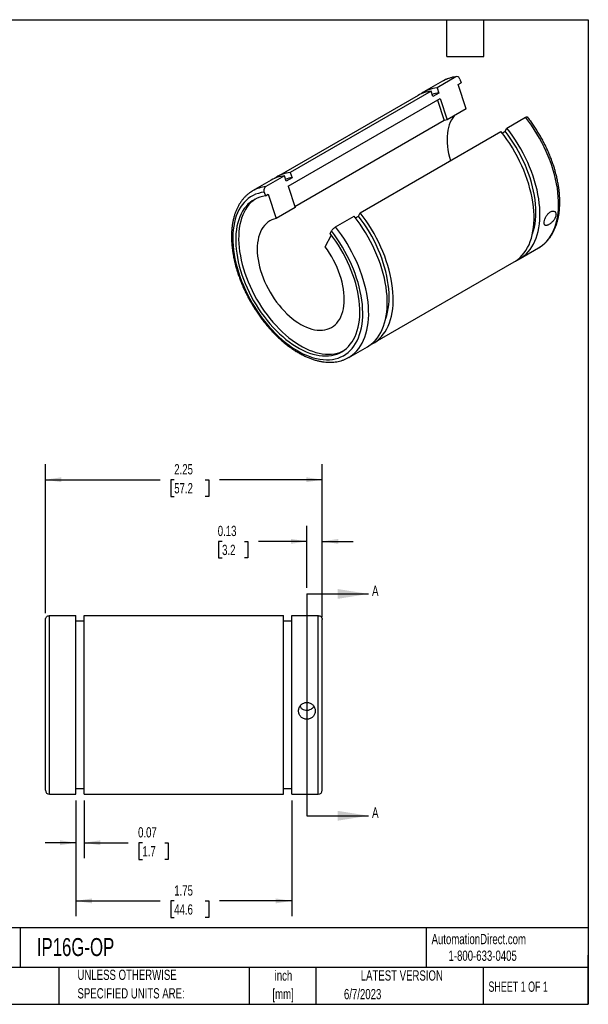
# Model space of a CAD drawing. Header units: inches. Extents: x 0.2 to 10.8, y 0.2 to 8.2.
# Tile 2 of 2: x 6.1 to 10.8, y 0.2 to 8.2. Entities that reach past the tile are written whole.
import ezdxf

# ---------------------------------------------------------------- set-up
doc = ezdxf.new("R2010")
doc.units = ezdxf.units.IN
doc.header["$MEASUREMENT"] = 0
doc.linetypes.add('CENTERX2', pattern=[0.8, 0.5, -0.1, 0.1, -0.1])
doc.layers.add('CENTER', color=40, linetype='CENTERX2')
doc.layers.add('DIMENSIONS', color=140, linetype='Continuous', lineweight=25)
doc.layers.add('TEXT', color=140, linetype='Continuous', lineweight=25)
doc.styles.add('SLDTEXTSTYLE0', font='TXT', dxfattribs={"width": 0.7})
doc.styles.add('SLDTEXTSTYLE1', font='TXT', dxfattribs={"width": 0.65})
doc.dimstyles.new('SLDDIMSTYLE0', dxfattribs={"dimtxt": 0.084961, "dimasz": 0.13, "dimexe": 0, "dimexo": 0.0625, "dimgap": 0.02124, "dimtad": 0, "dimtih": 1, "dimtoh": 1, "dimrnd": 1e-09, "dimdsep": 46, "dimtxsty": 'SLDTEXTSTYLE0', "dimsah": 1, "dimcen": 0.09, "dimadec": 0, "dimazin": 2, "dimtfac": 1, "dimtmove": 0, "dimatfit": 0, "dimfxl": 0, "dimfrac": 2, "dimtolj": 1, "dimtzin": 12, "dimarcsym": 0})
doc.dimstyles.new('SLDDIMSTYLE1', dxfattribs={"dimtxt": 0.084961, "dimasz": 0.13, "dimexe": 0, "dimexo": 0.0625, "dimgap": 0.02124, "dimtad": 0, "dimtih": 1, "dimtoh": 1, "dimrnd": 1e-09, "dimzin": 12, "dimdsep": 46, "dimtxsty": 'SLDTEXTSTYLE0', "dimsah": 1, "dimcen": 0.09, "dimadec": 0, "dimazin": 3, "dimtfac": 1, "dimtofl": 0, "dimtmove": 0, "dimatfit": 3, "dimfxl": 0, "dimfrac": 2, "dimtolj": 1, "dimtzin": 12, "dimarcsym": 0})

# ---------------------------------------------------------------- blocks, each defined once
blk = doc.blocks.new('SW_NOTE_0')
at = {"layer": 'TEXT', "color": 0, "char_height": 0.08333, "attachment_point": 2, "style": 'SLDTEXTSTYLE0'}
for s, insert in [('inch', (0.125, 0.1074)), ('[mm]', (0.1222, -0.0431))]:
    blk.add_mtext(s, dxfattribs=dict(at, insert=insert))
blk = doc.blocks.new('SW_NOTE_0_1')
at = {"layer": 'TEXT', "color": 0, "char_height": 0.083333, "attachment_point": 1, "style": 'SLDTEXTSTYLE0'}
for s, insert in [('UNLESS OTHERWISE', (0, 0.1074)), ('SPECIFIED UNITS ARE:', (0, -0.0431))]:
    blk.add_mtext(s, dxfattribs=dict(at, insert=insert))
blk = doc.blocks.new('_D')
at = {"layer": 'DIMENSIONS'}
for p, q in [((8.4629, 3.6343), (8.4629, 4.1363)), ((8.5879, 3.3961), (8.5879, 4.1363)), ((7.774, 4.0113), (7.7455, 4.0113)), ((7.7455, 4.0113), (7.7455, 3.8763)), ((7.9558, 4.0113), (7.9844, 4.0113)), ((7.9844, 4.0113), (7.9844, 3.8763)), ((8.4629, 4.0113), (8.0709, 4.0113)), ((8.5879, 4.0113), (8.8379, 4.0113)), ((7.7455, 3.8763), (7.774, 3.8763)), ((7.9844, 3.8763), (7.9558, 3.8763))]:
    blk.add_line(p, q, dxfattribs=at)
for points in [[(8.4629, 4.0113), (8.3329, 4.0313), (8.3329, 3.9913)], [(8.5879, 4.0113), (8.7179, 3.9913), (8.7179, 4.0313)]]:
    blk.add_solid(points, dxfattribs=at)
at = {"layer": 'DIMENSIONS', "char_height": 0.08333, "attachment_point": 1, "style": 'SLDTEXTSTYLE0'}
for s, insert in [('0.13', (7.7387, 4.1378)), ('3.2', (7.774, 3.9837))]:
    blk.add_mtext(s, dxfattribs=dict(at, insert=insert))
blk = doc.blocks.new('_D_1')
at = {"layer": 'DIMENSIONS'}
for p, q in [((6.5856, 1.9063), (6.5856, 1.4376)), ((6.6535, 1.9063), (6.6535, 1.4376)), ((6.5856, 1.5626), (6.3356, 1.5626)), ((6.6535, 1.5626), (7.0113, 1.5626)), ((7.1264, 1.5626), (7.0979, 1.5626)), ((7.0979, 1.5626), (7.0979, 1.4276)), ((7.3082, 1.5626), (7.3368, 1.5626)), ((7.3368, 1.5626), (7.3368, 1.4276)), ((7.0979, 1.4276), (7.1264, 1.4276)), ((7.3368, 1.4276), (7.3082, 1.4276))]:
    blk.add_line(p, q, dxfattribs=at)
for points in [[(6.5856, 1.5626), (6.4556, 1.5826), (6.4556, 1.5426)], [(6.6535, 1.5626), (6.7835, 1.5426), (6.7835, 1.5826)]]:
    blk.add_solid(points, dxfattribs=at)
at = {"layer": 'DIMENSIONS', "char_height": 0.08333, "attachment_point": 1, "style": 'SLDTEXTSTYLE0'}
for s, insert in [('0.07', (7.0911, 1.689)), ('1.7', (7.1264, 1.535))]:
    blk.add_mtext(s, dxfattribs=dict(at, insert=insert))
blk = doc.blocks.new('_D_2')
at = {"layer": 'DIMENSIONS'}
for p, q in [((6.5856, 1.9063), (6.5856, 0.9651)), ((8.3403, 1.9063), (8.3403, 0.9651)), ((6.5856, 1.0901), (7.2699, 1.0901)), ((7.385, 1.0901), (7.3564, 1.0901)), ((7.3564, 1.0901), (7.3564, 0.9551)), ((7.6374, 1.0901), (7.666, 1.0901)), ((7.666, 1.0901), (7.666, 0.9551)), ((8.3403, 1.0901), (7.7526, 1.0901)), ((7.3564, 0.9551), (7.385, 0.9551)), ((7.666, 0.9551), (7.6374, 0.9551))]:
    blk.add_line(p, q, dxfattribs=at)
for points in [[(6.5856, 1.0901), (6.7156, 1.0701), (6.7156, 1.1101)], [(8.3403, 1.0901), (8.2103, 1.1101), (8.2103, 1.0701)]]:
    blk.add_solid(points, dxfattribs=at)
at = {"layer": 'DIMENSIONS', "char_height": 0.08333, "attachment_point": 1, "style": 'SLDTEXTSTYLE0'}
for s, insert in [('1.75', (7.385, 1.2166)), ('44.6', (7.385, 1.0625))]:
    blk.add_mtext(s, dxfattribs=dict(at, insert=insert))
blk = doc.blocks.new('_D_3')
at = {"layer": 'DIMENSIONS'}
for p, q in [((6.3379, 3.427), (6.3379, 4.6373)), ((8.5879, 3.3961), (8.5879, 4.6373)), ((6.3379, 4.5123), (7.2699, 4.5123)), ((7.385, 4.5123), (7.3564, 4.5123)), ((7.3564, 4.5123), (7.3564, 4.3772)), ((7.6374, 4.5123), (7.666, 4.5123)), ((7.666, 4.5123), (7.666, 4.3772)), ((8.5879, 4.5123), (7.7526, 4.5123)), ((7.3564, 4.3772), (7.385, 4.3772)), ((7.666, 4.3772), (7.6374, 4.3772))]:
    blk.add_line(p, q, dxfattribs=at)
for points in [[(6.3379, 4.5123), (6.4679, 4.4923), (6.4679, 4.5323)], [(8.5879, 4.5123), (8.4579, 4.5323), (8.4579, 4.4923)]]:
    blk.add_solid(points, dxfattribs=at)
at = {"layer": 'DIMENSIONS', "char_height": 0.08333, "attachment_point": 1, "style": 'SLDTEXTSTYLE0'}
for s, insert in [('2.25', (7.385, 4.6387)), ('57.2', (7.385, 4.4847))]:
    blk.add_mtext(s, dxfattribs=dict(at, insert=insert))

msp = doc.modelspace()

# ---------------------------------------------------------------- linework, layer by layer
for p, q in [((9.6722, 7.78459), (9.52109, 7.69736)), ((9.70641, 7.7673), (9.71662, 7.73613)), ((9.56523, 7.75003), (9.41412, 7.6628)), ((9.52109, 7.69736), (9.53519, 7.65432)), ((9.69261, 7.72227), (9.71662, 7.73613)), ((9.75695, 7.5258), (9.69261, 7.72227)), ((9.36611, 7.63508), (8.22137, 6.97424)), ((8.31171, 6.89684), (9.54609, 7.60943)), ((9.47308, 7.66964), (8.32835, 7.0088)), ((9.48717, 7.6266), (9.47308, 7.66964)), ((9.53519, 7.65432), (9.48717, 7.6266)), ((9.54609, 7.60943), (9.60265, 7.43672)), ((9.52481, 7.59715), (9.57947, 7.43025)), ((9.75695, 7.5258), (9.60265, 7.43672)), ((10.08834, 7.3699), (10.23945, 7.45713)), ((9.57947, 7.43025), (8.36637, 6.72994)), ((10.07424, 7.34313), (10.08834, 7.3699)), ((8.89559, 6.68134), (10.04033, 7.34218)), ((10.05033, 7.32932), (10.07424, 7.34313)), ((8.28033, 6.98108), (8.12922, 6.89385)), ((8.29443, 6.93804), (8.28033, 6.98108)), ((8.34244, 6.96576), (8.29443, 6.93804)), ((8.32835, 7.0088), (8.34244, 6.96576)), ((8.17336, 6.94653), (8.02225, 6.85929)), ((8.31171, 6.89684), (8.36827, 6.72413)), ((8.11542, 6.84884), (8.12563, 6.81767)), ((8.12563, 6.81767), (8.14963, 6.83153)), ((8.14963, 6.83153), (8.21397, 6.63506)), ((8.36827, 6.72413), (8.21397, 6.63506)), ((8.69647, 6.56639), (8.84758, 6.65362)), ((8.85758, 6.64077), (8.8815, 6.65457)), ((8.8815, 6.65457), (8.89559, 6.68134)), ((8.61172, 6.40544), (8.66197, 6.50086)), ((8.65205, 6.51377), (8.66226, 6.53316)), ((10.19531, 6.3096), (10.34642, 6.39683)), ((10.34642, 6.39683), (10.34715, 6.39726)), ((9.00256, 5.62104), (10.1473, 6.28188)), ((8.80344, 5.50609), (8.95455, 5.59332)), ((8.80344, 5.50609), (8.80417, 5.50652)), ((6.33793, 1.99023), (6.33793, 3.37702)), ((6.37188, 3.40796), (6.58558, 3.40796)), ((6.37188, 1.95628), (6.37188, 3.40796)), ((6.58558, 1.95628), (6.58558, 3.40796)), ((6.58558, 3.36521), (6.65348, 3.36521)), ((6.65348, 1.95628), (6.65348, 3.40796)), ((6.65348, 3.40796), (8.27238, 3.40796)), ((8.27238, 1.95628), (8.27238, 3.40796)), ((8.27238, 3.36521), (8.34028, 3.36521)), ((8.34028, 1.95628), (8.34028, 3.40796)), ((8.34028, 3.40796), (8.55398, 3.40796)), ((8.55398, 1.95628), (8.55398, 3.40796)), ((8.58793, 1.99023), (8.58793, 3.37702)), ((6.58558, 2.00318), (6.65348, 2.00318)), ((8.27238, 2.00318), (8.34028, 2.00318)), ((6.37188, 1.95628), (6.58558, 1.95628)), ((6.65348, 1.95628), (8.27238, 1.95628)), ((8.34028, 1.95628), (8.55398, 1.95628))]:
    msp.add_line(p, q)
at = {"flags": 128}
for points in [[(9.66354, 7.47187), (9.66047, 7.46835), (9.64843, 7.45259), (9.6377, 7.43522), (9.62832, 7.41631), (9.62033, 7.39594), (9.61377, 7.37419), (9.60867, 7.35117), (9.60504, 7.32697), (9.60291, 7.30169), (9.60228, 7.27543), (9.60315, 7.24832), (9.60552, 7.22046), (9.60938, 7.19198), (9.61471, 7.163), (9.6215, 7.13363), (9.62942, 7.10497)], [(10.34715, 6.39726), (10.3578, 6.4038), (10.37716, 6.41762), (10.39535, 6.43326), (10.41233, 6.45066), (10.42805, 6.46979), (10.44246, 6.49058), (10.45553, 6.51299), (10.46722, 6.53694), (10.47749, 6.56238), (10.48632, 6.58922), (10.49369, 6.61741), (10.49956, 6.64686), (10.50394, 6.67748), (10.5068, 6.7092), (10.50814, 6.74193), (10.50796, 6.77557), (10.50624, 6.81003), (10.50301, 6.84523), (10.49826, 6.88105), (10.49202, 6.9174), (10.48429, 6.95419), (10.4751, 6.99131), (10.46448, 7.02865), (10.45245, 7.06612), (10.43905, 7.1036), (10.42432, 7.14101), (10.40829, 7.17822), (10.39101, 7.21515), (10.37253, 7.25168), (10.35289, 7.28773), (10.33216, 7.32318), (10.31039, 7.35794), (10.28764, 7.39191), (10.26397, 7.42501), (10.23945, 7.45713)], [(10.17056, 6.29702), (10.18623, 6.30459), (10.20669, 6.31657), (10.22605, 6.33039), (10.24425, 6.34603), (10.26122, 6.36343), (10.27694, 6.38256), (10.29135, 6.40335), (10.30442, 6.42575), (10.31611, 6.44971), (10.32638, 6.47514), (10.33521, 6.50199), (10.34258, 6.53018), (10.34846, 6.55962), (10.35283, 6.59025), (10.35569, 6.62197), (10.35703, 6.65469), (10.35685, 6.68833), (10.35513, 6.7228), (10.3519, 6.75799), (10.34715, 6.79382), (10.34091, 6.83017), (10.33318, 6.86696), (10.324, 6.90407), (10.31337, 6.94142), (10.30135, 6.97888), (10.28795, 7.01637), (10.27321, 7.05377), (10.25718, 7.09099), (10.2399, 7.12792), (10.22142, 7.16445), (10.20178, 7.20049), (10.18105, 7.23595), (10.15928, 7.27071), (10.13653, 7.30468), (10.11286, 7.33777), (10.08834, 7.3699)], [(10.1473, 6.28188), (10.15868, 6.28885), (10.17804, 6.30267), (10.19623, 6.31831), (10.21321, 6.33571), (10.22893, 6.35484), (10.24334, 6.37563), (10.25641, 6.39804), (10.26809, 6.42199), (10.27837, 6.44743), (10.2872, 6.47427), (10.29456, 6.50246), (10.30044, 6.53191), (10.30482, 6.56253), (10.30768, 6.59425), (10.30902, 6.62698), (10.30883, 6.66062), (10.30712, 6.69508), (10.30389, 6.73027), (10.29914, 6.7661), (10.2929, 6.80245), (10.28517, 6.83924), (10.27598, 6.87636), (10.26536, 6.9137), (10.25333, 6.95116), (10.23993, 6.98865), (10.2252, 7.02606), (10.20917, 7.06327), (10.19189, 7.1002), (10.1734, 7.13673), (10.15377, 7.17278), (10.13304, 7.20823), (10.11127, 7.24299), (10.08851, 7.27696), (10.06485, 7.31006), (10.04033, 7.34218)], [(10.29573, 6.50767), (10.29647, 6.50974), (10.30477, 6.53593), (10.3116, 6.56343), (10.31695, 6.59217), (10.3208, 6.62206), (10.32315, 6.65302), (10.32398, 6.68495), (10.32329, 6.71777), (10.32108, 6.75136), (10.31737, 6.78565), (10.31215, 6.82052), (10.30545, 6.85587), (10.29729, 6.89161), (10.28769, 6.92762), (10.27667, 6.9638), (10.26428, 7.00005), (10.25054, 7.03626), (10.2355, 7.07232), (10.21919, 7.10813), (10.20168, 7.14359), (10.18301, 7.17858), (10.16323, 7.21301), (10.1424, 7.24678), (10.12058, 7.27979), (10.09784, 7.31193), (10.07424, 7.34313)], [(8.11542, 6.84884), (8.0916, 6.84494), (8.06864, 6.83909), (8.04659, 6.83133), (8.02553, 6.82166), (8.00551, 6.81013), (7.98659, 6.79675), (7.96882, 6.78157), (7.95226, 6.76464), (7.93694, 6.74599), (7.92293, 6.72569), (7.91025, 6.70379), (7.89894, 6.68036), (7.88904, 6.65547), (7.88058, 6.62917), (7.87357, 6.60156), (7.86803, 6.5727), (7.864, 6.54269), (7.86146, 6.5116), (7.86044, 6.47953), (7.86094, 6.44657), (7.86295, 6.41281), (7.86646, 6.37836), (7.87148, 6.3433), (7.87798, 6.30774), (7.88595, 6.27178), (7.89535, 6.23553), (7.90618, 6.19909), (7.91838, 6.16256), (7.93194, 6.12605), (7.94681, 6.08966), (7.96294, 6.0535), (7.9803, 6.01766), (7.99883, 5.98227), (8.01847, 5.9474), (8.03918, 5.91318), (8.0609, 5.87968), (8.08355, 5.84702), (8.10708, 5.81527), (8.13141, 5.78455), (8.15649, 5.75492), (8.18223, 5.72648), (8.20856, 5.69931), (8.23541, 5.67349), (8.26271, 5.64909), (8.29036, 5.62618), (8.31829, 5.60482), (8.34643, 5.58508), (8.37469, 5.56702), (8.40299, 5.55068), (8.43125, 5.53612), (8.45939, 5.52337), (8.48732, 5.51247), (8.51497, 5.50345), (8.54227, 5.49635), (8.56912, 5.49117), (8.59545, 5.48793), (8.62119, 5.48665), (8.64627, 5.48733), (8.6706, 5.48996), (8.69413, 5.49453), (8.71678, 5.50105), (8.7385, 5.50947), (8.75921, 5.51979), (8.77885, 5.53197), (8.79738, 5.54597), (8.81474, 5.56176), (8.83087, 5.5793), (8.84574, 5.59852), (8.8593, 5.61938), (8.8715, 5.64182), (8.88233, 5.66576), (8.89173, 5.69115), (8.8997, 5.71791), (8.9062, 5.74597), (8.91122, 5.77523), (8.91473, 5.80563), (8.91674, 5.83707), (8.91724, 5.86946), (8.91622, 5.9027), (8.91369, 5.93671), (8.90965, 5.97139), (8.90412, 6.00663), (8.89711, 6.04234), (8.88864, 6.07841), (8.87874, 6.11474), (8.86743, 6.15123), (8.85475, 6.18776), (8.84074, 6.22424), (8.82542, 6.26057), (8.80886, 6.29663), (8.79109, 6.33232), (8.77217, 6.36754), (8.75215, 6.4022), (8.73109, 6.43618), (8.70904, 6.4694), (8.68608, 6.50175), (8.66226, 6.53316)], [(8.12563, 6.81767), (8.10254, 6.81367), (8.08031, 6.80776), (8.059, 6.79994), (8.03868, 6.79024), (8.01939, 6.77869), (8.00121, 6.76532), (7.98417, 6.75018), (7.96835, 6.7333), (7.95378, 6.71475), (7.9405, 6.69456), (7.92856, 6.67282), (7.91799, 6.64957), (7.90882, 6.62489), (7.90108, 6.59885), (7.89479, 6.57153), (7.88998, 6.54301), (7.88665, 6.51337), (7.88482, 6.48271), (7.88448, 6.45112), (7.88565, 6.41869), (7.88832, 6.38551), (7.89248, 6.35168), (7.89812, 6.31731), (7.90522, 6.2825), (7.91376, 6.24735), (7.92371, 6.21197), (7.93505, 6.17645), (7.94775, 6.14092), (7.96175, 6.10547), (7.97703, 6.0702), (7.99353, 6.03523), (8.01121, 6.00066), (8.03002, 5.96659), (8.0499, 5.93312), (8.07078, 5.90036), (8.09261, 5.86839), (8.11533, 5.83732), (8.13885, 5.80723), (8.16313, 5.77823), (8.18807, 5.75038), (8.21362, 5.72378), (8.23968, 5.69851), (8.26619, 5.67464), (8.29306, 5.65224), (8.32022, 5.63138), (8.34759, 5.61212), (8.37508, 5.59452), (8.4026, 5.57862), (8.43009, 5.56449), (8.45746, 5.55216), (8.48462, 5.54166), (8.51149, 5.53303), (8.538, 5.52629), (8.56406, 5.52147), (8.58961, 5.51858), (8.61455, 5.51762), (8.63883, 5.5186), (8.66235, 5.52152), (8.68507, 5.52637), (8.7069, 5.53313), (8.72778, 5.54179), (8.74766, 5.55231), (8.76647, 5.56466), (8.78415, 5.57882), (8.80065, 5.59474), (8.81593, 5.61236), (8.82993, 5.63164), (8.84263, 5.65252), (8.85397, 5.67494), (8.86392, 5.69883), (8.87246, 5.72412), (8.87956, 5.75074), (8.8852, 5.7786), (8.88936, 5.80762), (8.89203, 5.83772), (8.8932, 5.8688), (8.89286, 5.90078), (8.89103, 5.93356), (8.8877, 5.96703), (8.88289, 6.00111), (8.8766, 6.03569), (8.86886, 6.07066), (8.85969, 6.10593), (8.84912, 6.14138), (8.83718, 6.17692), (8.8239, 6.21243), (8.80933, 6.24781), (8.79351, 6.28296), (8.77648, 6.31777), (8.75829, 6.35213), (8.739, 6.38595), (8.71868, 6.41912), (8.69737, 6.45154), (8.67514, 6.48312), (8.65205, 6.51377)], [(8.0444, 6.79321), (8.0434, 6.79254), (8.02521, 6.77918), (8.00818, 6.76403), (7.99236, 6.74716), (7.97778, 6.7286), (7.96451, 6.70842), (7.95256, 6.68667), (7.94199, 6.66343), (7.93282, 6.63874), (7.92509, 6.61271), (7.9188, 6.58539), (7.91398, 6.55687), (7.91066, 6.52723), (7.90882, 6.49657), (7.90849, 6.46498), (7.90966, 6.43254), (7.91233, 6.39936), (7.91649, 6.36554), (7.92213, 6.33117), (7.92923, 6.29636), (7.93777, 6.26121), (7.94772, 6.22582), (7.95906, 6.19031), (7.97175, 6.15478), (7.98576, 6.11932), (8.00104, 6.08406), (8.01754, 6.04909), (8.03522, 6.01452), (8.05403, 5.98045), (8.0739, 5.94698), (8.09479, 5.91421), (8.11662, 5.88225), (8.13933, 5.85118), (8.16286, 5.82109), (8.18713, 5.79208), (8.21208, 5.76424), (8.23762, 5.73764), (8.26369, 5.71237), (8.2902, 5.6885), (8.31707, 5.6661), (8.34423, 5.64524), (8.3716, 5.62598), (8.39908, 5.60837), (8.42661, 5.59248), (8.4541, 5.57835), (8.48146, 5.56602), (8.50862, 5.55552), (8.5355, 5.54689), (8.56201, 5.54015), (8.58807, 5.53533), (8.61361, 5.53244), (8.63856, 5.53148), (8.66283, 5.53246), (8.68636, 5.53538), (8.70908, 5.54023), (8.73091, 5.54699), (8.75179, 5.55564), (8.75729, 5.55832)], [(8.95455, 5.59332), (8.96593, 5.60029), (8.98529, 5.61411), (9.00348, 5.62975), (9.02046, 5.64715), (9.03618, 5.66628), (9.05059, 5.68707), (9.06366, 5.70948), (9.07535, 5.73343), (9.08562, 5.75887), (9.09445, 5.78571), (9.10182, 5.8139), (9.1077, 5.84335), (9.11207, 5.87397), (9.11493, 5.90569), (9.11627, 5.93842), (9.11609, 5.97206), (9.11437, 6.00652), (9.11114, 6.04172), (9.10639, 6.07754), (9.10015, 6.11389), (9.09242, 6.15068), (9.08324, 6.1878), (9.07261, 6.22514), (9.06059, 6.26261), (9.04719, 6.30009), (9.03245, 6.3375), (9.01642, 6.37471), (8.99914, 6.41164), (8.98066, 6.44818), (8.96102, 6.48422), (8.94029, 6.51967), (8.91852, 6.55443), (8.89577, 6.5884), (8.8721, 6.6215), (8.84758, 6.65362)], [(9.10298, 5.81911), (9.10372, 5.82118), (9.11202, 5.84737), (9.11885, 5.87487), (9.1242, 5.90361), (9.12806, 5.93351), (9.1304, 5.96446), (9.13123, 5.99639), (9.13054, 6.02921), (9.12833, 6.0628), (9.12462, 6.09709), (9.1194, 6.13196), (9.11271, 6.16731), (9.10454, 6.20305), (9.09494, 6.23906), (9.08392, 6.27524), (9.07153, 6.31149), (9.05779, 6.3477), (9.04275, 6.38376), (9.02645, 6.41958), (9.00893, 6.45503), (8.99026, 6.49002), (8.97048, 6.52445), (8.94965, 6.55822), (8.92783, 6.59123), (8.90509, 6.62338), (8.8815, 6.65457)], [(8.97782, 5.60846), (8.99348, 5.61604), (9.01395, 5.62801), (9.0333, 5.64183), (9.0515, 5.65747), (9.06848, 5.67487), (9.08419, 5.694), (9.09861, 5.71479), (9.11167, 5.7372), (9.12336, 5.76115), (9.13363, 5.78658), (9.14246, 5.81343), (9.14983, 5.84162), (9.15571, 5.87106), (9.16008, 5.90169), (9.16295, 5.93341), (9.16429, 5.96613), (9.1641, 5.99978), (9.16239, 6.03424), (9.15915, 6.06943), (9.15441, 6.10526), (9.14816, 6.14161), (9.14044, 6.1784), (9.13125, 6.21551), (9.12063, 6.25286), (9.1086, 6.29032), (9.0952, 6.32781), (9.08046, 6.36521), (9.06443, 6.40243), (9.04715, 6.43936), (9.02867, 6.47589), (9.00903, 6.51194), (8.9883, 6.54739), (8.96653, 6.58215), (8.94378, 6.61612), (8.92011, 6.64922), (8.89559, 6.68134)], [(8.21397, 6.63506), (8.19534, 6.63012), (8.17763, 6.62329), (8.16093, 6.61458), (8.14529, 6.60403), (8.13079, 6.59169), (8.1175, 6.57761), (8.10546, 6.56185), (8.09472, 6.54448), (8.08534, 6.52557), (8.07736, 6.50519), (8.0708, 6.48345), (8.06569, 6.46043), (8.06207, 6.43623), (8.05993, 6.41094), (8.0593, 6.38469), (8.06017, 6.35758), (8.06254, 6.32972), (8.0664, 6.30124), (8.07174, 6.27225), (8.07852, 6.24289), (8.08673, 6.21326), (8.09633, 6.18351), (8.10727, 6.15375), (8.11951, 6.12412), (8.133, 6.09473), (8.14768, 6.06572), (8.16349, 6.03721), (8.18036, 6.00932), (8.19822, 5.98216), (8.21699, 5.95586), (8.23659, 5.93052), (8.25695, 5.90625), (8.27797, 5.88316), (8.29956, 5.86135), (8.32163, 5.8409), (8.34409, 5.8219), (8.36685, 5.80444), (8.3898, 5.78859), (8.41285, 5.77442), (8.43589, 5.76198), (8.45884, 5.75134), (8.4816, 5.74252), (8.50406, 5.73559), (8.52613, 5.73055), (8.54773, 5.72743), (8.56874, 5.72626), (8.5891, 5.72702), (8.6087, 5.72972), (8.62747, 5.73435), (8.64533, 5.74089), (8.6622, 5.74931), (8.67801, 5.75957), (8.69269, 5.77163), (8.70618, 5.78544), (8.71842, 5.80094), (8.72937, 5.81806), (8.73896, 5.83674), (8.74717, 5.85688), (8.75396, 5.87841), (8.75929, 5.90124), (8.76315, 5.92527), (8.76552, 5.95038), (8.7664, 5.97649), (8.76576, 6.00348), (8.76363, 6.03122), (8.76, 6.05962), (8.7549, 6.08853), (8.74834, 6.11785), (8.74035, 6.14744), (8.73097, 6.17718), (8.72024, 6.20694), (8.7082, 6.23661), (8.6949, 6.26604), (8.6804, 6.29512), (8.66477, 6.32372), (8.64806, 6.35171), (8.63035, 6.379), (8.61172, 6.40544)], [(8.80417, 5.50652), (8.81483, 5.51306), (8.83418, 5.52688), (8.85238, 5.54252), (8.86935, 5.55992), (8.88507, 5.57905), (8.89948, 5.59984), (8.91255, 5.62224), (8.92424, 5.6462), (8.93451, 5.67163), (8.94334, 5.69848), (8.95071, 5.72667), (8.95659, 5.75611), (8.96096, 5.78674), (8.96383, 5.81846), (8.96516, 5.85118), (8.96498, 5.88483), (8.96327, 5.91929), (8.96003, 5.95448), (8.95529, 5.99031), (8.94904, 6.02666), (8.94131, 6.06345), (8.93213, 6.10056), (8.9215, 6.13791), (8.90948, 6.17537), (8.89608, 6.21286), (8.88134, 6.25026), (8.86531, 6.28748), (8.84803, 6.32441), (8.82955, 6.36094), (8.80991, 6.39699), (8.78918, 6.43244), (8.76741, 6.4672), (8.74466, 6.50117), (8.72099, 6.53427), (8.69647, 6.56639)]]:
    msp.add_lwpolyline(points, dxfattribs=at)
for centre, radius, start, end in [((9.70104, 7.51249), 0.27363, 96.050639, 119.758016), ((9.54926, 7.42803), 0.2708, 95.971187, 125.800702), ((9.50192, 7.39754), 0.27363, 96.050639, 119.758016), ((9.56729, 7.38938), 0.26687, 96.90821, 108.627836), ((9.63875, 7.26275), 0.17768, 101.722678, 109.491893), ((8.30918, 6.70898), 0.27363, 96.050639, 119.758016), ((8.35652, 6.73947), 0.2708, 95.971187, 125.800702), ((8.37454, 6.70083), 0.26687, 96.90821, 108.627836), ((8.15807, 6.62174), 0.27363, 96.050653, 119.756785), ((6.37188, 1.99023), 0.03395, 180, 270), ((8.55398, 1.99023), 0.03395, 270, 0)]:
    msp.add_arc(centre, radius, start, end)
for points, knots in [([(9.68057, 7.78732), (9.67325, 7.78638), (9.65783, 7.78439), (9.63512, 7.77914), (9.61236, 7.77215), (9.5906, 7.76326), (9.57491, 7.75581), (9.56681, 7.75081), (9.56532, 7.74989)], [0, 0, 0, 0, 0.177075, 0.3732829, 0.5684716, 0.762787, 0.9564506, 1, 1, 1, 1]), ([(9.70641, 7.7673), (9.70508, 7.77135), (9.70313, 7.77506), (9.69827, 7.78121), (9.6954, 7.78363), (9.68583, 7.78849), (9.67856, 7.78826), (9.6722, 7.78459)], [0, 0, 0, 0, 0.25, 0.25, 0.5, 0.5, 1, 1, 1, 1]), ([(10.23945, 7.45713), (10.24201, 7.45845), (10.24713, 7.4611), (10.25242, 7.46208), (10.25382, 7.46075), (10.25445, 7.46015)], [0, 0, 0, 0, 0.3557089, 0.7116327, 1, 1, 1, 1]), ([(10.34709, 6.3975), (10.35074, 6.39958), (10.36113, 6.40549), (10.37718, 6.41705), (10.39525, 6.43198), (10.41219, 6.44855), (10.42801, 6.46662), (10.44268, 6.48618), (10.45615, 6.5072), (10.46838, 6.52964), (10.47935, 6.55344), (10.48901, 6.57854), (10.49734, 6.6049), (10.5043, 6.63242), (10.50989, 6.66104), (10.51409, 6.69067), (10.51688, 6.72125), (10.51826, 6.75267), (10.51824, 6.78487), (10.51683, 6.81775), (10.51402, 6.85124), (10.50984, 6.88524), (10.50429, 6.91969), (10.4974, 6.95449), (10.48919, 6.98956), (10.47968, 7.02482), (10.4689, 7.06019), (10.45688, 7.09558), (10.44364, 7.13091), (10.42922, 7.16609), (10.41366, 7.20104), (10.397, 7.23568), (10.37927, 7.26993), (10.36052, 7.3037), (10.34079, 7.33691), (10.32014, 7.3695), (10.29859, 7.40135), (10.27682, 7.43174), (10.26185, 7.45103), (10.25465, 7.46031)], [0, 0, 0, 0, 0.0143618, 0.0408858, 0.0674215, 0.0940107, 0.1206895, 0.1474857, 0.1744169, 0.2014897, 0.2287009, 0.2560391, 0.2834875, 0.3110261, 0.3386345, 0.3662936, 0.3939865, 0.421699, 0.4494202, 0.4771397, 0.5048518, 0.532553, 0.5602413, 0.5879156, 0.6155757, 0.643222, 0.6708554, 0.698477, 0.7260883, 0.7536906, 0.7812857, 0.8088752, 0.8364608, 0.8640443, 0.8916273, 0.9192116, 0.9467983, 0.9743895, 1, 1, 1, 1]), ([(8.12922, 6.89385), (8.12604, 6.89201), (8.12319, 6.8894), (8.11839, 6.88289), (8.11649, 6.87903), (8.11268, 6.86656), (8.11276, 6.85695), (8.11542, 6.84884)], [0, 0, 0, 0, 0.25, 0.25, 0.5, 0.5, 1, 1, 1, 1]), ([(8.02234, 6.85915), (8.01716, 6.85611), (8.00529, 6.84914), (7.9879, 6.83631), (7.97005, 6.82105), (7.95332, 6.80419), (7.93772, 6.78583), (7.92329, 6.76598), (7.91006, 6.74468), (7.89806, 6.72198), (7.88735, 6.69792), (7.87794, 6.67257), (7.86988, 6.64599), (7.86317, 6.61824), (7.85786, 6.58942), (7.85393, 6.5596), (7.85141, 6.52885), (7.8503, 6.49727), (7.85059, 6.46494), (7.85228, 6.43193), (7.85535, 6.39834), (7.8598, 6.36424), (7.86561, 6.32972), (7.87276, 6.29486), (7.88122, 6.25974), (7.89098, 6.22445), (7.902, 6.18908), (7.91426, 6.15369), (7.92773, 6.11839), (7.94237, 6.08324), (7.95815, 6.04835), (7.97502, 6.01377), (7.99295, 5.97961), (8.0119, 5.94594), (8.03181, 5.91284), (8.05264, 5.8804), (8.07434, 5.84868), (8.09685, 5.81776), (8.12014, 5.78773), (8.14414, 5.75865), (8.16879, 5.73058), (8.19405, 5.70361), (8.21985, 5.6778), (8.24613, 5.65321), (8.27283, 5.6299), (8.2999, 5.60793), (8.32728, 5.58735), (8.35489, 5.56823), (8.38269, 5.55061), (8.4106, 5.53454), (8.43856, 5.52007), (8.46651, 5.50724), (8.49438, 5.49609), (8.52209, 5.48667), (8.54957, 5.479), (8.57675, 5.4731), (8.60355, 5.46902), (8.62989, 5.46674), (8.65568, 5.46629), (8.68086, 5.46766), (8.70534, 5.47083), (8.72906, 5.47579), (8.75196, 5.48249), (8.77393, 5.491), (8.79135, 5.49908), (8.80106, 5.50492), (8.80412, 5.50676)], [0, 0, 0, 0, 0.0118457, 0.0271292, 0.0424243, 0.0577544, 0.0731398, 0.0885952, 0.1041297, 0.1197458, 0.1354407, 0.1512071, 0.1670349, 0.1829124, 0.1988279, 0.2147705, 0.230731, 0.2467014, 0.2626756, 0.278648, 0.2946156, 0.3105768, 0.3265302, 0.3424756, 0.3584128, 0.3743421, 0.3902642, 0.4061796, 0.4220891, 0.4379937, 0.4538943, 0.4697919, 0.4856875, 0.5015819, 0.5174764, 0.5333717, 0.5492686, 0.5651682, 0.5810716, 0.5969797, 0.6128936, 0.6288142, 0.6447424, 0.6606792, 0.6766251, 0.6925808, 0.7085466, 0.7245223, 0.7405076, 0.7565011, 0.7725009, 0.7885035, 0.804503, 0.8204927, 0.836464, 0.8524068, 0.8683092, 0.8841585, 0.8999424, 0.91565, 0.9312741, 0.9468122, 0.9622682, 0.9776523, 0.9929811, 1, 1, 1, 1]), ([(10.44331, 6.68894), (10.44012, 6.6871), (10.43696, 6.68492), (10.43074, 6.67994), (10.42763, 6.6771), (10.42168, 6.67095), (10.41883, 6.66766), (10.4134, 6.66066), (10.41081, 6.65694), (10.40371, 6.64562), (10.39971, 6.63759), (10.39377, 6.62212), (10.39176, 6.61452), (10.39047, 6.6044), (10.39032, 6.60118), (10.39059, 6.59533), (10.391, 6.59268), (10.39242, 6.58794), (10.39342, 6.58586), (10.39593, 6.58244), (10.39746, 6.58108), (10.40107, 6.57904), (10.4031, 6.5784), (10.4076, 6.57785), (10.4101, 6.57795), (10.41543, 6.57887), (10.41824, 6.57969), (10.42416, 6.58202), (10.42729, 6.58355), (10.43674, 6.589), (10.44338, 6.59394), (10.45603, 6.60551), (10.46216, 6.61226), (10.47012, 6.62296), (10.47262, 6.62669), (10.47706, 6.63413), (10.47901, 6.63786), (10.48238, 6.64536), (10.48378, 6.64911), (10.4859, 6.65632), (10.48665, 6.65984), (10.48747, 6.66663), (10.48754, 6.66982), (10.48703, 6.67578), (10.48644, 6.67858), (10.48462, 6.68359), (10.4834, 6.6858), (10.48038, 6.68961), (10.47856, 6.69122), (10.47243, 6.6949), (10.46729, 6.69593), (10.45598, 6.69479), (10.44969, 6.69263), (10.44331, 6.68894)], [0, 0, 0, 0, 0.03125, 0.03125, 0.0625, 0.0625, 0.09375, 0.09375, 0.125, 0.125, 0.1875, 0.1875, 0.25, 0.25, 0.28125, 0.28125, 0.3125, 0.3125, 0.34375, 0.34375, 0.375, 0.375, 0.40625, 0.40625, 0.4375, 0.4375, 0.46875, 0.46875, 0.5, 0.5, 0.5625, 0.5625, 0.625, 0.625, 0.65625, 0.65625, 0.6875, 0.6875, 0.71875, 0.71875, 0.75, 0.75, 0.78125, 0.78125, 0.8125, 0.8125, 0.84375, 0.84375, 0.875, 0.875, 0.9375, 0.9375, 1, 1, 1, 1]), ([(8.66226, 6.53316), (8.66359, 6.53567), (8.66554, 6.53856), (8.6704, 6.54463), (8.67327, 6.54777), (8.68284, 6.55707), (8.69011, 6.56272), (8.69647, 6.56639)], [0, 0, 0, 0, 0.25, 0.25, 0.5, 0.5, 1, 1, 1, 1]), ([(6.33793, 3.37702), (6.33793, 3.38104), (6.3388, 3.38508), (6.34219, 3.39256), (6.34467, 3.39596), (6.35415, 3.40464), (6.36289, 3.40796), (6.37188, 3.40796)], [0, 0, 0, 0, 0.25, 0.25, 0.5, 0.5, 1, 1, 1, 1]), ([(8.55398, 3.40796), (8.55848, 3.40796), (8.5629, 3.40715), (8.57113, 3.40403), (8.5749, 3.40172), (8.58428, 3.39314), (8.58793, 3.38507), (8.58793, 3.37702)], [0, 0, 0, 0, 0.25, 0.25, 0.5, 0.5, 1, 1, 1, 1]), ([(8.46293, 2.70234), (8.45842, 2.70234), (8.45398, 2.70188), (8.44526, 2.7001), (8.44092, 2.69875), (8.43269, 2.69525), (8.42878, 2.69311), (8.4214, 2.68808), (8.41792, 2.68516), (8.40857, 2.67564), (8.40353, 2.66801), (8.39677, 2.65163), (8.39497, 2.64271), (8.39491, 2.62946), (8.39533, 2.62497), (8.39703, 2.61631), (8.39829, 2.61209), (8.40166, 2.60392), (8.40378, 2.59997), (8.40868, 2.59266), (8.41149, 2.58925), (8.41783, 2.58296), (8.42128, 2.58018), (8.42866, 2.57531), (8.43265, 2.5732), (8.44092, 2.56984), (8.44517, 2.56857), (8.45393, 2.56685), (8.45845, 2.56641), (8.47182, 2.56641), (8.48081, 2.56816), (8.49724, 2.57484), (8.50485, 2.57984), (8.51428, 2.58915), (8.51715, 2.59261), (8.52207, 2.59994), (8.52415, 2.60381), (8.52754, 2.61199), (8.52883, 2.61628), (8.53052, 2.62492), (8.53094, 2.62933), (8.53092, 2.63827), (8.53047, 2.64267), (8.52873, 2.65134), (8.52742, 2.65566), (8.52402, 2.6639), (8.52195, 2.66782), (8.51705, 2.67526), (8.5142, 2.67879), (8.50484, 2.68832), (8.49729, 2.6935), (8.48092, 2.70047), (8.47196, 2.70234), (8.46293, 2.70234)], [0, 0, 0, 0, 0.03125, 0.03125, 0.0625, 0.0625, 0.09375, 0.09375, 0.125, 0.125, 0.1875, 0.1875, 0.25, 0.25, 0.28125, 0.28125, 0.3125, 0.3125, 0.34375, 0.34375, 0.375, 0.375, 0.40625, 0.40625, 0.4375, 0.4375, 0.46875, 0.46875, 0.5, 0.5, 0.5625, 0.5625, 0.625, 0.625, 0.65625, 0.65625, 0.6875, 0.6875, 0.71875, 0.71875, 0.75, 0.75, 0.78125, 0.78125, 0.8125, 0.8125, 0.84375, 0.84375, 0.875, 0.875, 0.9375, 0.9375, 1, 1, 1, 1]), ([(8.40623, 2.67119), (8.40872, 2.66712), (8.41518, 2.65656), (8.43232, 2.64523), (8.45429, 2.63853), (8.47762, 2.63951), (8.49878, 2.6482), (8.51341, 2.65928), (8.51809, 2.66822), (8.51926, 2.67045)], [0, 0, 0, 0, 0.1054982, 0.27336, 0.440881, 0.6086551, 0.7765278, 0.9442514, 1, 1, 1, 1])]:
    msp.add_open_spline(points, degree=3, knots=knots)
at = {"layer": 'CENTER'}
msp.add_line((8.46293, 2.95498), (8.46293, 2.38209), dxfattribs=at)
at = {"layer": 'TEXT'}
for p, q in [((0.25, 8.25), (10.75, 8.25)), ((9.6, 7.95), (9.6, 8.25)), ((9.9, 7.95), (9.9, 8.25)), ((10.75, 8.25), (10.75, 0.25)), ((9.6, 7.95), (9.9, 7.95)), ((8.46293, 3.58433), (8.46293, 1.78185)), ((10.75, 0.87111), (0.25, 0.87111)), ((6.13224, 0.87111), (6.13224, 0.55)), ((9.4321, 0.87111), (9.4321, 0.55)), ((10.75, 0.25), (10.75, 0.65)), ((10.75, 0.55), (0.25, 0.55)), ((6.44804, 0.55), (6.44804, 0.25)), ((7.99308, 0.55), (7.99308, 0.25)), ((8.53591, 0.55), (8.53591, 0.25)), ((9.89562, 0.55), (9.89562, 0.25)), ((0.25, 0.25), (10.75, 0.25))]:
    msp.add_line(p, q, dxfattribs=at)
at = {"layer": 'TEXT', "linetype": 'Continuous'}
for p, q in [((8.46293, 3.58433), (8.96293, 3.58433)), ((8.46293, 1.78185), (8.96293, 1.78185))]:
    msp.add_line(p, q, dxfattribs=at)
at = {"layer": 'TEXT'}
for points in [[(8.96293, 3.58433), (8.71293, 3.62433), (8.71293, 3.54433)], [(8.96293, 1.78185), (8.71293, 1.82185), (8.71293, 1.74185)]]:
    msp.add_solid(points, dxfattribs=at)

# ---------------------------------------------------------------- block references
for name, p in [('SW_NOTE_0_1', (6.59874, 0.42408)), ('SW_NOTE_0', (8.1476, 0.41826))]:
    msp.add_blockref(name, p, dxfattribs=at)

# ---------------------------------------------------------------- texts
for s, insert, char_height, attachment_point, style in [('A', (8.99242, 3.6518), 0.08496, 1, 'SLDTEXTSTYLE0'), ('A', (8.99242, 1.84932), 0.08496, 1, 'SLDTEXTSTYLE0'), ('AutomationDirect.com', (9.47618, 0.82191), 0.0833333, 1, 'SLDTEXTSTYLE0'), ('IP16G-OP', (6.26802, 0.78813), 0.145833, 1, 'SLDTEXTSTYLE0'), ('1-800-633-0405', (9.61384, 0.6865), 0.0833333, 1, 'SLDTEXTSTYLE0'), ('LATEST VERSION', (9.23434, 0.52614), 0.0833333, 2, 'SLDTEXTSTYLE0'), ('SHEET 1 OF 1', (9.93863, 0.4351), 0.0833333, 1, 'SLDTEXTSTYLE1'), ('6/7/2023', (8.76428, 0.37454), 0.083333, 1, 'SLDTEXTSTYLE0')]:
    msp.add_mtext(s, dxfattribs=dict(at, insert=insert, char_height=char_height, attachment_point=attachment_point, style=style))

# ---------------------------------------------------------------- dimensions: what is measured, and where the dimension line sits
at = {"layer": 'DIMENSIONS'}
for base, p1, p2, picture, middle in [((6.33793, 4.51226), (8.58793, 3.34606), (6.33793, 3.37702), '_D_3', (7.5112, 4.51226)), ((8.34028, 1.09014), (6.58558, 1.95628), (8.34028, 1.95628), '_D_2', (7.5112, 1.09014))]:
    dim = msp.add_linear_dim(base=base, p1=p1, p2=p2, angle=0, dimstyle='SLDDIMSTYLE1', dxfattribs=at)
    dim.commit()
    dim.dimension.update_dxf_attribs({"geometry": picture, "text_midpoint": middle, "dimtype": 160})
for base, p1, p2, picture, middle in [((8.4629303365, 4.0113140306), (8.5879303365, 3.3460596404), (8.4629303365, 3.5843336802), '_D', (7.8649333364, 4.0113140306)), ((6.65348, 1.56258), (6.58558, 1.95628), (6.65348, 1.95628), '_D_1', (7.21733, 1.56258))]:
    dim = msp.add_linear_dim(base=base, p1=p1, p2=p2, dimstyle='SLDDIMSTYLE0', dxfattribs=at)
    dim.commit()
    dim.dimension.update_dxf_attribs({"geometry": picture, "text_midpoint": middle, "dimtype": 160})

doc.saveas('drawing.dxf')
